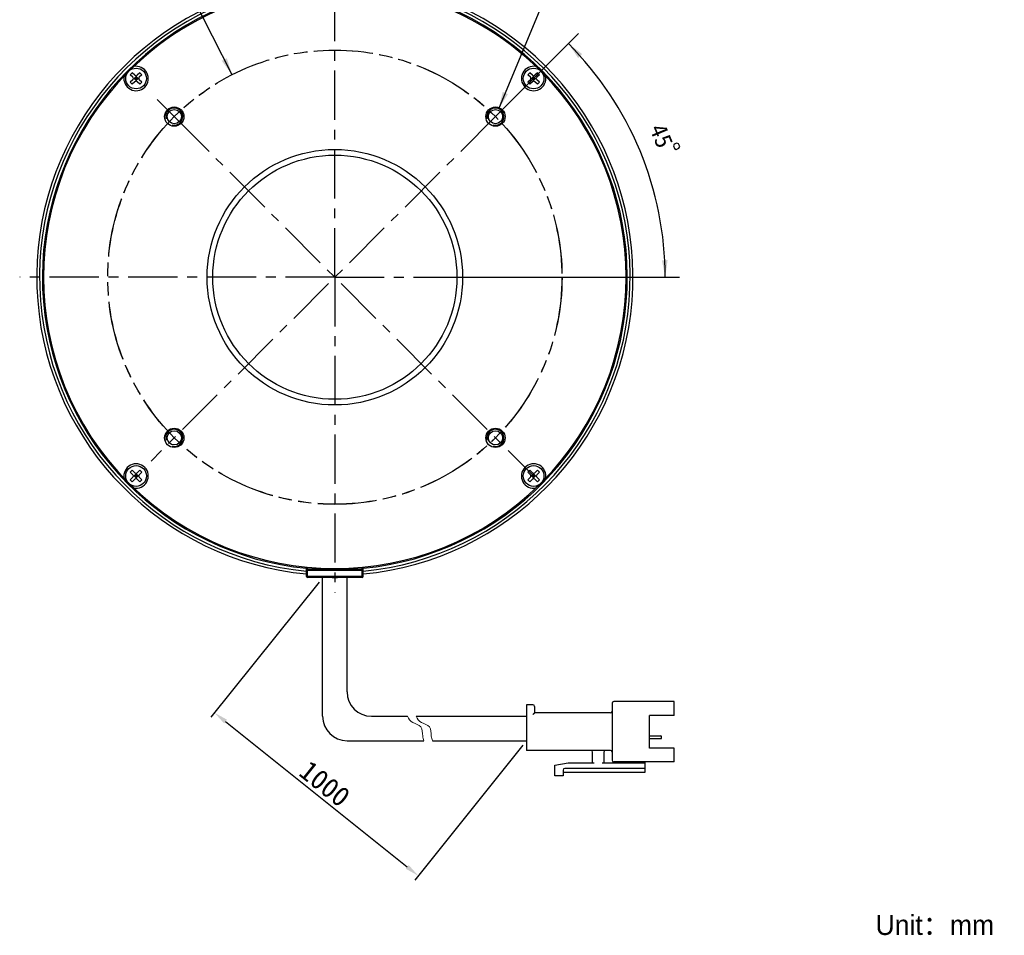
# Model space of a CAD drawing. Header units: millimetres. Extents: x 99 to 272, y 11 to 257.
# Tile 1 of 2: x 99 to 272, y 11 to 173. Entities that reach past the tile are written whole.
import ezdxf
from ezdxf.enums import TextEntityAlignment as Align

# ---------------------------------------------------------------- set-up
doc = ezdxf.new("R2010")
doc.units = ezdxf.units.MM
doc.header["$LTSCALE"] = 23.1
doc.header["$PDMODE"] = 3
doc.header["$PDSIZE"] = 8
doc.linetypes.add('CENTER', pattern=[0.6, 0.375, -0.075, 0.075, -0.075])
doc.linetypes.add('PHANTOM', pattern=[0.8, 0.45, -0.05, 0.1, -0.05, 0.1, -0.05])
doc.layers.get('0').update_dxf_attribs({"linetype": 'CONTINUOUS'})
doc.layers.get('Defpoints').update_dxf_attribs({"linetype": 'CONTINUOUS', "lineweight": 18})
for name, color, linetype in [('00_COMPONENTS', 7, 'CONTINUOUS'), ('03_ALL_AXES', 7, 'CONTINUOUS'), ('07_ALL_HOLES', 7, 'CONTINUOUS'), ('50_ALL_DETAILS', 7, 'CONTINUOUS'), ('51__DRAFT_DIMS', 7, 'CONTINUOUS')]:
    doc.layers.add(name, color=color, linetype=linetype)
for name, color, linetype, lineweight in [('标注', 3, 'CONTINUOUS', 25), ('粗实线', 7, 'CONTINUOUS', 30), ('细实线', 7, 'CONTINUOUS', 15)]:
    doc.layers.add(name, color=color, linetype=linetype, lineweight=lineweight)
doc.styles.get("Standard").update_dxf_attribs({"font": 'simfang.ttf'})
doc.dimstyles.new('CST Standard', dxfattribs={"dimtxt": 3.5, "dimasz": 2.5, "dimexe": 1, "dimexo": 1, "dimgap": 0.6, "dimtad": 1, "dimtoh": 1, "dimdsep": 46, "dimtxsty": 'STANDARD', "dimcen": -2.5, "dimdle": 5, "dimadec": 1, "dimazin": 2, "dimtfac": 1, "dimtofl": 0, "dimtmove": 0, "dimatfit": 0, "dimfxl": 1, "dimtolj": 1, "dimarcsym": 0})
doc.dimstyles.new('DIMSTYLE_3', dxfattribs={"dimtxt": 3, "dimasz": 3, "dimexe": 2.5, "dimexo": 0.5, "dimtad": 1, "dimdsep": 46, "dimtxsty": 'STANDARD', "dimblk": '_FILLED', "dimblk1": '_FILLED', "dimblk2": '_FILLED', "dimcen": 0.09, "dimclrt": 3, "dimazin": 2, "dimtp": 0.1, "dimtm": 0.1, "dimtfac": 1, "dimtofl": 0, "dimtmove": 0, "dimatfit": 1, "dimldrblk": '_FILLED', "dimfxl": 1, "dimtolj": 1, "dimarcsym": 0})
doc.dimstyles.new('DIMSTYLE_4', dxfattribs={"dimtxt": 3, "dimasz": 3, "dimexe": 2.5, "dimexo": 0.5, "dimgap": 3, "dimtad": 1, "dimdec": 1, "dimdsep": 46, "dimtxsty": 'STANDARD', "dimblk": '_FILLED', "dimblk1": '_FILLED', "dimblk2": '_FILLED', "dimcen": 0.09, "dimclrt": 3, "dimazin": 2, "dimtp": 0.5, "dimtm": 0.5, "dimtfac": 1, "dimtdec": -1, "dimtofl": 0, "dimtmove": 0, "dimatfit": 3, "dimldrblk": '_FILLED', "dimfxl": 1, "dimtolj": 1, "dimarcsym": 0})
doc.dimstyles.new('DIMSTYLE_5', dxfattribs={"dimtxt": 3, "dimasz": 3, "dimexe": 2.5, "dimexo": 0.5, "dimtad": 1, "dimdec": 0, "dimdsep": 46, "dimtxsty": 'STANDARD', "dimblk": '_FILLED', "dimblk1": '_FILLED', "dimblk2": '_FILLED', "dimcen": 0.09, "dimclrt": 3, "dimazin": 2, "dimtp": 0.3, "dimtm": 0.3, "dimtfac": 1, "dimtdec": 0, "dimtofl": 0, "dimtmove": 0, "dimatfit": 1, "dimldrblk": '_FILLED', "dimfxl": 1, "dimtolj": 1, "dimarcsym": 0})

# ---------------------------------------------------------------- blocks, each defined once
blk = doc.blocks.new('_FILLED')
at = {"color": 0, "linetype": 'ByBlock'}
blk.add_solid([(0, 0), (-1, 0.167), (-1, -0.167)], dxfattribs=at)
blk = doc.blocks.new('*D4')
at = {"layer": '51__DRAFT_DIMS', "color": 4}
for p, q in [((183.15, 156.9), (194.46, 184.09)), ((194.46, 184.09), (197.96, 184.09)), ((197.96, 184.09), (209.78, 184.09))]:
    blk.add_line(p, q, dxfattribs=at)
at = {"layer": '51__DRAFT_DIMS', "color": 4, "xscale": 3, "yscale": 3, "zscale": 3, "rotation": 247.4067803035}
blk.add_blockref('_FILLED', (183.15, 156.9), dxfattribs=at)
at = {"layer": '51__DRAFT_DIMS', "color": 3}
blk.add_text('4-M3', height=3, dxfattribs=at).set_placement((199.46, 184.84))
blk = doc.blocks.new('*D5')
at = {"layer": '51__DRAFT_DIMS', "color": 4}
for p, q in [((182.92, 155.86), (197.19, 170.13)), ((174.58, 127.23), (214.96, 127.23))]:
    blk.add_line(p, q, dxfattribs=at)
for start, end in [(22.5, 45), (0, 22.5)]:
    blk.add_arc((154.28, 127.23), 58.17, start, end, dxfattribs=at)
for points in [[(197.85, 166.53), (195.42, 168.36), (197.12, 165.84)], [(211.88, 130.21), (212.46, 127.23), (212.88, 130.24)]]:
    blk.add_solid(points, dxfattribs=at)
at = {"layer": '51__DRAFT_DIMS', "color": 3}
blk.add_text('45', height=3, rotation=-67.5, dxfattribs=at).set_placement((210.42, 151.56), align=Align.CENTER)
blk = doc.blocks.new('*D6')
at = {"layer": '51__DRAFT_DIMS', "color": 4}
for p, q in [((121.92, 184.09), (110.51, 184.09)), ((125.42, 184.09), (121.92, 184.09)), ((136.18, 162.89), (125.42, 184.09))]:
    blk.add_line(p, q, dxfattribs=at)
at = {"layer": '51__DRAFT_DIMS', "color": 4, "xscale": 3, "yscale": 3, "zscale": 3, "rotation": 296.9170550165}
blk.add_blockref('_FILLED', (136.18, 162.89), dxfattribs=at)
at = {"layer": '51__DRAFT_DIMS', "color": 3}
blk.add_text('80', height=3, dxfattribs=at).set_placement((120.42, 184.84), align=Align.RIGHT)
blk = doc.blocks.new('*D9')
at = {"layer": 'Defpoints', "color": 0}
for p in [(152.12, 74.33), (188.02, 45.61), (168.99, 21.81)]:
    blk.add_point(p, dxfattribs=at)
at = {"layer": '标注', "color": 0, "linetype": 'Continuous', "lineweight": -2, "ltscale": 3}
for p, q in [((151.5, 73.55), (132.46, 49.75)), ((187.4, 44.83), (168.36, 21.03))]:
    blk.add_line(p, q, dxfattribs=at)
at = {"layer": '标注', "color": 9, "linetype": 'Continuous', "lineweight": -2, "ltscale": 3}
blk.add_line((135.04, 48.97), (167.03, 23.37), dxfattribs=at)
at = {"layer": '标注', "color": 9}
for points in [[(135.3, 49.3), (134.78, 48.65), (133.09, 50.53)], [(166.77, 23.05), (167.29, 23.7), (168.99, 21.81)]]:
    blk.add_solid(points, dxfattribs=at)
at = {"layer": '标注', "color": 7, "insert": (152.52, 38.02), "char_height": 3.5, "attachment_point": 5, "rotation": 321.3402}
blk.add_mtext('\\A1;1000{}{{\\H0.7x;}{}}', dxfattribs=at)

msp = doc.modelspace()

# ---------------------------------------------------------------- linework, layer by layer
msp.add_line((153.8069, 74.326), (154.763, 74.326))
at = {"layer": '00_COMPONENTS', "color": 7}
for p, q in [((118.2578, 162.8995), (118.6114, 163.2531)), ((119.071, 162.7935), (118.6114, 163.2531)), ((119.9549, 163.2531), (119.4953, 162.7935)), ((120.3085, 162.8995), (119.9549, 163.2531)), ((188.2614, 162.8995), (188.615, 163.2531)), ((189.0746, 162.7935), (188.615, 163.2531)), ((189.9585, 163.2531), (189.4988, 162.7935)), ((190.312, 162.8995), (189.9585, 163.2531)), ((118.7175, 162.4399), (118.2578, 162.8995)), ((118.7175, 162.0157), (118.2578, 161.556)), ((118.6114, 161.2025), (118.2578, 161.556)), ((119.071, 161.6621), (118.6114, 161.2025)), ((118.8053, 162.2278), (119.761, 162.2278)), ((118.9296, 162.2278), (119.2831, 162.5813)), ((119.2831, 161.8742), (118.9296, 162.2278)), ((119.4599, 162.4046), (119.1064, 162.051)), ((119.4599, 162.051), (119.1064, 162.4046)), ((119.2831, 161.75), (119.2831, 162.7056)), ((119.6367, 162.2278), (119.2831, 162.5813)), ((119.2831, 161.8742), (119.6367, 162.2278)), ((119.9549, 161.2025), (119.4953, 161.6621)), ((120.3085, 162.8995), (119.8488, 162.4399)), ((120.3085, 161.556), (119.8488, 162.0157)), ((119.9549, 161.2025), (120.3085, 161.556)), ((188.721, 162.4399), (188.2614, 162.8995)), ((188.721, 162.0157), (188.2614, 161.556)), ((188.615, 161.2025), (188.2614, 161.556)), ((189.0746, 161.6621), (188.615, 161.2025)), ((188.8089, 162.2278), (189.7645, 162.2278)), ((188.9332, 162.2278), (189.2867, 162.5813)), ((189.2867, 161.8742), (188.9332, 162.2278)), ((189.4635, 162.4046), (189.1099, 162.051)), ((189.4635, 162.051), (189.1099, 162.4046)), ((189.2867, 161.75), (189.2867, 162.7056)), ((189.6403, 162.2278), (189.2867, 162.5813)), ((189.2867, 161.8742), (189.6403, 162.2278)), ((189.9585, 161.2025), (189.4988, 161.6621)), ((190.312, 162.8995), (189.8524, 162.4399)), ((190.312, 161.556), (189.8524, 162.0157)), ((189.9585, 161.2025), (190.312, 161.556)), ((118.2578, 92.896), (118.6114, 93.2495)), ((118.7175, 92.4363), (118.2578, 92.896)), ((118.7175, 92.0121), (118.2578, 91.5525)), ((119.071, 92.7899), (118.6114, 93.2495)), ((118.8053, 92.2242), (119.761, 92.2242)), ((118.9296, 92.2242), (119.2831, 92.5778)), ((119.2831, 91.8707), (118.9296, 92.2242)), ((119.4599, 92.0474), (119.1064, 92.401)), ((119.4599, 92.401), (119.1064, 92.0474)), ((119.2831, 91.7464), (119.2831, 92.702)), ((119.6367, 92.2242), (119.2831, 92.5778)), ((119.2831, 91.8707), (119.6367, 92.2242)), ((119.9549, 93.2495), (119.4953, 92.7899)), ((120.3085, 92.896), (119.8488, 92.4363)), ((120.3085, 91.5525), (119.8488, 92.0121)), ((120.3085, 92.896), (119.9549, 93.2495)), ((188.2614, 92.896), (188.615, 93.2495)), ((188.721, 92.4363), (188.2614, 92.896)), ((188.721, 92.0121), (188.2614, 91.5525)), ((189.0746, 92.7899), (188.615, 93.2495)), ((188.8089, 92.2242), (189.7645, 92.2242)), ((188.9332, 92.2242), (189.2867, 92.5778)), ((189.2867, 91.8707), (188.9332, 92.2242)), ((189.4635, 92.0474), (189.1099, 92.401)), ((189.4635, 92.401), (189.1099, 92.0474)), ((189.2867, 91.7464), (189.2867, 92.702)), ((189.6403, 92.2242), (189.2867, 92.5778)), ((189.2867, 91.8707), (189.6403, 92.2242)), ((189.9585, 93.2495), (189.4988, 92.7899)), ((190.312, 92.896), (189.8524, 92.4363)), ((190.312, 91.5525), (189.8524, 92.0121)), ((190.312, 92.896), (189.9585, 93.2495)), ((118.6114, 91.1989), (118.2578, 91.5525)), ((119.071, 91.6585), (118.6114, 91.1989)), ((119.9549, 91.1989), (119.4953, 91.6585)), ((119.9549, 91.1989), (120.3085, 91.5525)), ((188.615, 91.1989), (188.2614, 91.5525)), ((189.0746, 91.6585), (188.615, 91.1989)), ((189.9585, 91.1989), (189.4988, 91.6585)), ((189.9585, 91.1989), (190.312, 91.5525)), ((149.2849, 74.526), (149.2849, 76.1802)), ((159.0849, 75.826), (149.4849, 75.826)), ((159.2849, 74.526), (159.2849, 76.1802)), ((159.0849, 74.326), (149.4849, 74.326))]:
    msp.add_line(p, q, dxfattribs=at)
at = {"layer": '00_COMPONENTS', "color": 4}
for p, q in [((149.2849, 75.626), (159.2849, 75.626)), ((149.4849, 74.326), (149.4849, 76.159)), ((159.0849, 74.326), (159.0849, 76.159)), ((159.2849, 74.526), (149.2849, 74.526))]:
    msp.add_line(p, q, dxfattribs=at)
at = {"layer": '00_COMPONENTS', "color": 7}
for centre, radius in [((119.2831, 162.2278), 1.825), ((189.2867, 162.2278), 1.825), ((126.0007, 155.5103), 1.7), ((126.0007, 155.5103), 1.25), ((182.5692, 155.5103), 1.7), ((182.5692, 155.5103), 1.25), ((154.2849, 127.226), 22.5), ((154.2849, 127.226), 21.5), ((126.0007, 98.9417), 1.7), ((182.5692, 98.9417), 1.7), ((126.0007, 98.9417), 1.25), ((182.5692, 98.9417), 1.25), ((119.2831, 92.2242), 1.825), ((189.2867, 92.2242), 1.825)]:
    msp.add_circle(centre, radius, dxfattribs=at)
for centre, radius, start, end in [((154.2852, 127.2279), 52.5003, 104.562858, 264.534907), ((154.2852, 127.2279), 52, 104.706051, 264.481988), ((154.2849, 127.226), 51.5, 105.275557, 264.428527), ((154.2852, 127.2279), 52.4999, 275.464552, 75.437668), ((154.2852, 127.2279), 52, 275.517461, 75.29448), ((154.2849, 127.226), 51.5, 275.571473, 74.724443), ((154.2849, 127.226), 51.3, 105.106721, 134.718791), ((154.2849, 127.226), 51.3, 45.274251, 74.893279), ((154.2849, 127.226), 51.3, 135.281232, 224.725749), ((119.2831, 162.2278), 2.15, 168.827835, 101.172165), ((189.2867, 162.2278), 2.15, 78.827835, 11.172165), ((154.2849, 127.226), 51.3, 315.281253, 44.725749), ((118.5053, 162.2278), 0.3, 315, 45), ((119.2831, 163.0056), 0.3, 225, 315), ((119.2831, 161.45), 0.3, 45, 135), ((120.061, 162.2278), 0.3, 135, 225), ((188.5089, 162.2278), 0.3, 315, 45), ((189.2867, 163.0056), 0.3, 225, 315), ((189.2867, 161.45), 0.3, 45, 135), ((190.0645, 162.2278), 0.3, 135, 225), ((119.2831, 92.2242), 2.15, 258.827835, 191.172165), ((189.2867, 92.2242), 2.15, 348.827835, 281.172165), ((118.5053, 92.2242), 0.3, 315, 45), ((119.2831, 93.002), 0.3, 225, 315), ((120.061, 92.2242), 0.3, 135, 225), ((188.5089, 92.2242), 0.3, 315, 45), ((189.2867, 93.002), 0.3, 225, 315), ((190.0645, 92.2242), 0.3, 135, 225), ((154.2849, 127.226), 51.3, 225.274251, 314.71877), ((119.2831, 91.4464), 0.3, 45, 135), ((189.2867, 91.4464), 0.3, 45, 135), ((149.4849, 75.626), 0.2, 90, 180), ((159.0849, 75.626), 0.2, 0, 90), ((149.4849, 74.526), 0.2, 180, 270), ((159.0849, 74.526), 0.2, 270, 360)]:
    msp.add_arc(centre, radius, start, end, dxfattribs=at)
at = {"layer": '00_COMPONENTS', "color": 4}
for centre in [(126.0007, 155.5103), (182.5692, 155.5103), (126.0007, 98.9417), (182.5692, 98.9417)]:
    msp.add_arc(centre, 1.5, 255, 195, dxfattribs=at)
at = {"layer": '03_ALL_AXES', "color": 1, "linetype": 'CENTER'}
for q in [(154.2849, 182.726), (98.7849, 127.226), (154.2849, 71.726), (209.7849, 127.226)]:
    msp.add_line((154.2849, 127.226), q, dxfattribs=at)
at = {"layer": '07_ALL_HOLES', "color": 1, "linetype": 'CENTER'}
for p, q in [((126.0007, 155.5103), (122.9955, 158.5155)), ((182.5692, 155.5103), (185.5744, 158.5155)), ((182.5692, 155.5103), (121.9172, 94.8582)), ((126.0007, 155.5103), (189.1292, 92.3817))]:
    msp.add_line(p, q, dxfattribs=at)
at = {"layer": '07_ALL_HOLES', "color": 1, "linetype": 'PHANTOM'}
msp.add_circle((154.2849, 127.226), 40, dxfattribs=at)
at = {"layer": '50_ALL_DETAILS', "color": 4, "linetype": 'PHANTOM'}
msp.add_circle((154.2849, 127.2366), 39.9893, dxfattribs=at)
at = {"layer": '51__DRAFT_DIMS', "color": 3}
msp.add_lwpolyline([(214.4932, 150.8628), (214.0313, 150.6715), (213.896, 150.3449), (214.0873, 149.8829), (214.414, 149.7476), (214.8759, 149.939), (215.0112, 150.2656), (214.8198, 150.7275), (214.4932, 150.8628)], dxfattribs=at)
at = {"layer": '粗实线', "ltscale": 3}
for p, q in [((152.1217, 49.9146), (152.1217, 74.326)), ((156.4296, 54.2225), (156.4296, 74.326)), ((160.7375, 49.9146), (167.0844, 49.9146)), ((168.6088, 49.9146), (188.0208, 49.9146)), ((156.4296, 45.6067), (169.9334, 45.6067)), ((171.4578, 45.6067), (188.0208, 45.6067))]:
    msp.add_line(p, q, dxfattribs=at)
at = {"layer": '粗实线'}
for p, q in [((203.0985, 52.2121), (203.0985, 42.1603)), ((214.0118, 52.4993), (203.3857, 52.4993)), ((214.0118, 50.0582), (214.0118, 52.4993)), ((188.0208, 51.9249), (188.0208, 43.8835)), ((189.1696, 51.9249), (188.0208, 51.9249)), ((189.4568, 51.6377), (189.4568, 50.4889)), ((202.8113, 50.4889), (189.4568, 50.4889)), ((214.0118, 50.0582), (209.7039, 50.0582)), ((209.7039, 44.3143), (209.7039, 50.0582)), ((209.7039, 46.4691), (211.6856, 46.4691)), ((209.7039, 45.9656), (211.6856, 45.9656)), ((211.8292, 46.1092), (211.8292, 46.3255)), ((202.8113, 43.8835), (188.0208, 43.8835)), ((199.6522, 41.7295), (199.6522, 43.5963)), ((201.6625, 43.5963), (201.6625, 41.7295)), ((214.0118, 44.3143), (209.7039, 44.3143)), ((214.0118, 41.8731), (214.0118, 44.3143)), ((193.0467, 41.2988), (195.3443, 41.7295)), ((195.3443, 41.7295), (199.9394, 41.7295)), ((201.3753, 41.7295), (208.8424, 41.7295)), ((214.0118, 41.8731), (203.3857, 41.8731)), ((207.1192, 41.7295), (207.1192, 41.8731)), ((208.8424, 41.8731), (208.8424, 40.0064)), ((193.0467, 39.432), (193.0467, 41.2988)), ((194.4827, 40.4372), (194.4827, 39.432)), ((208.8424, 40.0064), (194.4827, 40.0064)), ((208.8424, 40.7244), (194.7699, 40.7244)), ((194.4827, 39.432), (193.0467, 39.432))]:
    msp.add_line(p, q, dxfattribs=at)
at = {"layer": '粗实线', "ltscale": 3}
for centre in [(160.7375, 54.2225), (156.4296, 49.9146)]:
    msp.add_arc(centre, 4.3079, 180, 270, dxfattribs=at)
at = {"layer": '粗实线'}
for centre, radius, start, end in [((203.3857, 52.2121), 0.2872, 90, 180), ((189.1696, 51.6377), 0.2872, 0, 90), ((202.8113, 50.7761), 0.2872, 270, 0), ((211.6856, 46.3255), 0.1436, 0, 90), ((211.6856, 46.1092), 0.1436, 270, 0), ((199.365, 43.5963), 0.2872, 0, 90), ((201.9497, 43.5963), 0.2872, 90, 180), ((202.8113, 43.5963), 0.2872, 0, 90), ((203.3857, 42.1603), 0.2872, 180, 270), ((194.7699, 40.4372), 0.2872, 90, 180)]:
    msp.add_arc(centre, radius, start, end, dxfattribs=at)
msp.add_open_spline([(189.4568, 50.4889), (189.453, 50.4852), (189.4396, 50.4717), (189.4127, 50.4448), (189.3738, 50.406), (189.3273, 50.3594), (189.2762, 50.3084), (189.2232, 50.2553), (189.1874, 50.2196), (189.1696, 50.2018)], degree=3, knots=[0, 0, 0, 0, 132.44496021, 469.29186831, 937.59263349, 1489.92739949, 2093.19286428, 2719.61557646, 3341.62114333, 3341.62114333, 3341.62114333, 3341.62114333], dxfattribs=at)
at = {"layer": '细实线', "ltscale": 3}
for points, knots in [([(167.0844, 49.9146), (167.2572, 49.4374), (167.8408, 48.6732), (169.7921, 48.2869), (169.651, 46.6905), (169.8471, 45.8646), (169.9334, 45.6067)], [0, 0, 0, 0, 610.83119015, 1204.5829362, 1830.46368675, 2133.90260583, 2133.90260583, 2133.90260583, 2133.90260583]), ([(168.6088, 49.9146), (168.7816, 49.4374), (169.3653, 48.6732), (171.3165, 48.2869), (171.1754, 46.6905), (171.3715, 45.8646), (171.4578, 45.6067)], [0, 0, 0, 0, 609.2601643, 1201.48481194, 1825.75582997, 2128.41432004, 2128.41432004, 2128.41432004, 2128.41432004])]:
    msp.add_open_spline(points, degree=3, knots=knots, dxfattribs=at)

# ---------------------------------------------------------------- texts
at = {"insert": (249.4934, 14.8919), "char_height": 3.5, "width": 66.074441, "attachment_point": 1}
msp.add_mtext('{\\fFZLanTingHei-R-GBK|b0|i0|c134|p2;Unit：mm}', dxfattribs=at)

# ---------------------------------------------------------------- dimensions: what is measured, and where the dimension line sits
at = {"layer": '51__DRAFT_DIMS', "color": 4}
for p1, p2, text, dimstyle, picture, middle in [((136.1818, 162.8935), (172.3881, 91.5797), '%%c<>', 'DIMSTYLE_5', '*D6', (118.2163, 186.3417)), ((183.1455, 156.8952), (181.9929, 154.1254), '4-M3\\P ', 'DIMSTYLE_3', '*D4', (203.8698, 186.3441))]:
    dim = msp.add_diameter_dim_2p(p1=p1, p2=p2, text=text, dimstyle=dimstyle, override={"dimtih": 1, "dimtoh": 1, "dimpost": '<>'}, dxfattribs=at)
    dim.commit()
    dim.dimension.update_dxf_attribs({"geometry": picture, "text_midpoint": middle, "dimtype": 163})
dim = msp.add_angular_dim_2l(base=(208.02758, 149.48693), line1=((173.49882, 127.226), (174.08053, 127.226)), line2=((182.15787, 155.09894), (182.5692, 155.51027)), dimstyle='DIMSTYLE_4', dxfattribs=at)
dim.commit()
dim.dimension.update_dxf_attribs({"geometry": '*D5', "text_midpoint": (207.66558, 150.34153), "dimtype": 162})
at = {"layer": '标注', "color": 9, "ltscale": 3}
dim = msp.add_linear_dim(base=(168.986, 21.8131), p1=(152.1217, 74.326), p2=(188.0208, 45.6067), angle=321.340192, text='1000{}{{\\H0.7x;}{}}', dimstyle='CST Standard', override={"dimlfac": 2, "dimclrd": 9, "dimclrt": 7}, dxfattribs=at)
dim.commit()
dim.dimension.update_dxf_attribs({"geometry": '*D9', "text_midpoint": (152.517, 38.0235)})

doc.saveas('drawing.dxf')
